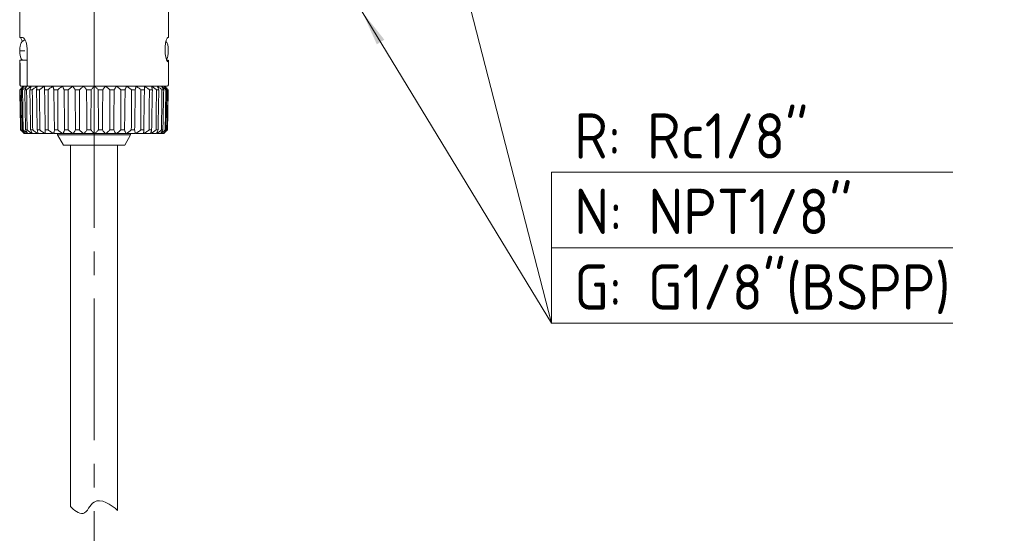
# Model space of a CAD drawing. Header units: millimetres. Extents: x 0 to 320, y 0 to 460.
# Tile 7 of 14: x 136 to 219, y 221 to 264. Entities that reach past the tile are written whole.
import ezdxf

# ---------------------------------------------------------------- set-up
doc = ezdxf.new("R2010")
doc.units = ezdxf.units.MM
doc.linetypes.add('대시 도트', pattern=[18, 12, -2, 2, -2])
doc.layers.get('0').update_dxf_attribs({"lineweight": 18})
for name, color, linetype, lineweight in [('실선 레이어', 7, 'Continuous', 18), ('중심선 레이어', 1, '대시 도트', 18), ('치수 레이어', 3, 'Continuous', 18)]:
    doc.layers.add(name, color=color, linetype=linetype, lineweight=lineweight)
doc.styles.add('MX_NOTE_STANDARD', font='isocp.shx', dxfattribs={"bigfont": 'extfont.shx'})

# ---------------------------------------------------------------- blocks, each defined once
blk = doc.blocks.new('*X8')
at = {"layer": '치수 레이어', "linetype": 'Continuous', "lineweight": 0}
blk.add_hatch(color=1, dxfattribs=at).paths.add_polyline_path([(-10.232, 39.8), (-9.122, 36.988), (-9.848, 36.801)], flags=0)
at = {"layer": '치수 레이어', "color": 1, "linetype": 'Continuous', "lineweight": 0}
blk.add_line((-10.232, 39.8), (0, 0), dxfattribs=at)
at = {"layer": '치수 레이어', "color": 1, "lineweight": 0}
for p, q in [((0, 12.803), (34.011, 12.803)), ((0, 0), (0, 12.803)), ((0, 6.401), (34.011, 6.401)), ((0, 0), (0, 0)), ((0, 0), (34.011, 0))]:
    blk.add_line(p, q, dxfattribs=at)
at = {"layer": '치수 레이어', "color": 2, "lineweight": 0, "insert": (1.92, 0.768), "char_height": 3.84, "width": 64.18286, "attachment_point": 7, "style": 'MX_NOTE_STANDARD'}
blk.add_mtext('R: Rc1/8"\\PN: NPT1/8"\\PG: G1/8"(BSPP)', dxfattribs=at)
blk = doc.blocks.new('*X9')
at = {"layer": '치수 레이어', "linetype": 'Continuous', "lineweight": 0}
blk.add_hatch(color=1, dxfattribs=at).paths.add_polyline_path([(-16.051, 26.386), (-14.172, 24.018), (-14.813, 23.628)], flags=0)
at = {"layer": '치수 레이어', "color": 1, "linetype": 'Continuous', "lineweight": 0}
blk.add_line((-16.051, 26.386), (0, 0), dxfattribs=at)
at = {"layer": '치수 레이어', "color": 2, "lineweight": 0}
blk.add_line((0, 0), (0, 0), dxfattribs=at)

msp = doc.modelspace()

# ---------------------------------------------------------------- linework, layer by layer
for p, q in [((135.834, 262.604), (135.834, 264.771)), ((142.134, 264.771), (142.134, 258.571)), ((148.434, 264.771), (148.434, 262.604)), ((135.834, 262.604), (136.077, 262.602)), ((148.379, 262.603), (148.434, 262.604)), ((135.838, 261.471), (136.261, 261.471)), ((136.456, 261.6), (136.456, 258.571)), ((148.162, 261.602), (148.162, 261.539)), ((135.834, 258.571), (135.834, 260.649)), ((135.835, 260.659), (136.456, 260.663)), ((148.293, 260.676), (148.433, 260.675)), ((148.434, 260.666), (148.434, 258.571)), ((135.87, 260.34), (135.87, 258.571)), ((135.883, 258.168), (135.849, 258.168)), ((135.934, 258.471), (135.97, 258.471)), ((135.97, 258.471), (136.174, 258.471)), ((136.076, 258.168), (135.982, 258.168)), ((136.084, 258.417), (136.137, 258.471)), ((136.551, 258.471), (136.174, 258.471)), ((136.418, 258.168), (136.267, 258.168)), ((136.567, 258.471), (136.551, 258.471)), ((136.567, 258.471), (139.406, 258.471)), ((136.901, 258.168), (136.696, 258.168)), ((137.513, 258.168), (137.259, 258.168)), ((138.238, 258.168), (137.941, 258.168)), ((139.06, 258.168), (138.727, 258.168)), ((139.406, 258.471), (139.786, 258.471)), ((139.957, 258.168), (139.597, 258.168)), ((139.786, 258.471), (140.167, 258.471)), ((144.101, 258.471), (140.167, 258.471)), ((140.908, 258.168), (140.53, 258.168)), ((141.502, 258.168), (141.889, 258.168)), ((142.134, 258.571), (142.134, 258.471)), ((142.489, 258.168), (142.876, 258.168)), ((143.468, 258.168), (143.844, 258.168)), ((144.101, 258.471), (144.482, 258.471)), ((144.414, 258.168), (144.771, 258.168)), ((144.482, 258.471), (144.863, 258.471)), ((144.863, 258.471), (148.334, 258.471)), ((145.304, 258.168), (145.633, 258.168)), ((146.116, 258.168), (146.408, 258.168)), ((146.829, 258.168), (147.079, 258.168)), ((147.427, 258.168), (147.627, 258.168)), ((147.895, 258.168), (148.04, 258.168)), ((148.132, 258.471), (148.184, 258.417)), ((148.221, 258.168), (148.308, 258.168)), ((148.397, 258.168), (148.424, 258.168)), ((135.939, 254.763), (135.91, 254.763)), ((136.126, 254.763), (136.046, 254.763)), ((136.461, 254.763), (136.332, 254.763)), ((136.936, 254.763), (136.76, 254.763)), ((137.539, 254.763), (137.321, 254.763)), ((138.255, 254.763), (138.001, 254.763)), ((139.066, 254.763), (138.782, 254.763)), ((139.953, 254.763), (139.645, 254.763)), ((140.894, 254.763), (140.57, 254.763)), ((141.865, 254.763), (141.534, 254.763)), ((142.843, 254.763), (142.512, 254.763)), ((143.803, 254.763), (143.481, 254.763)), ((144.722, 254.763), (144.417, 254.763)), ((145.578, 254.763), (145.297, 254.763)), ((146.349, 254.763), (146.098, 254.763)), ((147.016, 254.763), (146.802, 254.763)), ((147.562, 254.763), (147.392, 254.763)), ((147.976, 254.763), (147.851, 254.763)), ((148.245, 254.763), (148.17, 254.763)), ((148.364, 254.763), (148.34, 254.763)), ((136.196, 254.471), (136.182, 254.485)), ((136.244, 254.471), (136.197, 254.471)), ((136.475, 254.471), (136.279, 254.471)), ((136.84, 254.471), (136.506, 254.471)), ((137.334, 254.471), (136.872, 254.471)), ((137.944, 254.471), (137.367, 254.471)), ((138.657, 254.471), (137.98, 254.471)), ((139.456, 254.471), (138.694, 254.471)), ((139.034, 254.337), (139.034, 254.471)), ((139.534, 253.471), (139.034, 254.337)), ((145.234, 254.337), (139.034, 254.337)), ((140.339, 254.471), (139.494, 254.471)), ((141.246, 254.471), (140.358, 254.471)), ((142.176, 254.471), (141.267, 254.471)), ((143.104, 254.471), (142.196, 254.471)), ((144.009, 254.471), (143.124, 254.471)), ((144.867, 254.471), (144.028, 254.471)), ((145.234, 254.337), (144.734, 253.471)), ((145.658, 254.471), (144.905, 254.471)), ((145.234, 254.471), (145.234, 254.337)), ((146.362, 254.471), (145.695, 254.471)), ((146.962, 254.471), (146.397, 254.471)), ((147.444, 254.471), (146.996, 254.471)), ((147.794, 254.471), (147.475, 254.471)), ((148.005, 254.471), (147.825, 254.471)), ((148.072, 254.471), (148.042, 254.471)), ((148.087, 254.485), (148.072, 254.471)), ((144.734, 253.471), (139.534, 253.471)), ((140.134, 222.856), (140.134, 253.471)), ((144.134, 253.471), (144.134, 222.522))]:
    msp.add_line(p, q)
for points in [[(135.838, 261.471), (135.846, 261.689), (135.866, 261.868), (135.922, 262.075), (135.958, 262.145), (136.037, 262.246), (136.185, 262.349), (136.286, 262.383), (136.287, 262.383)], [(135.889, 262.603), (135.943, 262.546), (136.006, 262.381), (136.038, 262.254)], [(136.456, 261.6), (136.433, 261.911), (136.37, 262.185), (136.276, 262.41), (136.165, 262.561), (136.077, 262.602)], [(148.379, 262.603), (148.325, 262.546), (148.263, 262.381), (148.205, 262.124), (148.168, 261.807), (148.162, 261.602)], [(148.244, 262.232), (148.293, 262.171), (148.35, 262.068), (148.379, 261.981), (148.415, 261.773), (148.425, 261.647), (148.429, 261.515), (148.423, 261.255), (148.388, 261.01), (148.352, 260.889), (148.274, 260.749), (148.271, 260.745)], [(136.079, 260.658), (136.037, 260.696), (135.958, 260.796), (135.922, 260.866), (135.866, 261.074), (135.846, 261.252), (135.838, 261.471)], [(148.162, 261.539), (148.178, 261.217), (148.221, 260.931), (148.28, 260.705), (148.342, 260.568), (148.379, 260.538)], [(135.834, 260.659), (135.837, 260.637), (135.847, 260.552)], [(135.999, 260.738), (135.988, 260.705), (135.967, 260.648)], [(148.426, 260.591), (148.331, 260.592)], [(148.41, 260.538), (148.422, 260.565), (148.426, 260.589)], [(148.426, 260.591), (148.434, 260.669)], [(148.434, 260.669), (148.434, 260.675)]]:
    msp.add_lwpolyline(points)
for centre, start, end in [((135.934, 258.571), 180, 270), ((148.334, 258.571), 270, 0)]:
    msp.add_arc(centre, 0.1, start, end)
for points in [[(135.847, 260.552), (135.851, 260.51), (135.857, 260.468), (135.864, 260.426)], [(135.864, 260.426), (135.865, 260.423), (135.866, 260.415), (135.868, 260.399), (135.869, 260.381), (135.869, 260.361), (135.87, 260.347), (135.87, 260.34)], [(148.379, 260.538), (148.383, 260.538), (148.391, 260.538), (148.401, 260.538), (148.407, 260.538), (148.41, 260.538)], [(135.844, 258.168), (135.87, 258.195), (135.921, 258.249), (135.997, 258.328), (136.046, 258.378), (136.07, 258.403)], [(135.905, 254.763), (135.898, 255.139), (135.885, 255.893), (135.864, 257.029), (135.851, 257.788), (135.844, 258.168)], [(136.071, 258.403), (136.047, 258.378), (135.999, 258.327), (135.925, 258.249), (135.875, 258.195), (135.849, 258.168)], [(135.849, 258.168), (135.856, 257.788), (135.87, 257.029), (135.89, 255.893), (135.904, 255.139), (135.91, 254.763)], [(135.87, 258.571), (135.87, 258.563), (135.871, 258.548), (135.879, 258.527), (135.891, 258.508), (135.907, 258.492), (135.926, 258.48), (135.948, 258.472), (135.963, 258.471), (135.97, 258.471)], [(135.883, 258.168), (135.913, 258.195), (135.972, 258.249), (136.058, 258.328), (136.114, 258.378), (136.142, 258.403)], [(135.939, 254.763), (135.933, 255.139), (135.921, 255.893), (135.902, 257.029), (135.89, 257.788), (135.883, 258.168)], [(136.165, 258.403), (136.146, 258.378), (136.106, 258.327), (136.045, 258.249), (136.003, 258.195), (135.982, 258.168)], [(135.982, 258.168), (135.99, 257.788), (136.004, 257.029), (136.025, 255.893), (136.039, 255.139), (136.046, 254.763)], [(136.071, 258.403), (136.075, 258.406), (136.081, 258.413), (136.088, 258.421), (136.094, 258.426), (136.097, 258.43), (136.099, 258.432), (136.099, 258.432), (136.099, 258.432)], [(136.076, 258.168), (136.109, 258.195), (136.174, 258.249), (136.269, 258.328), (136.331, 258.378), (136.361, 258.403)], [(136.126, 254.763), (136.121, 255.139), (136.11, 255.893), (136.093, 257.029), (136.082, 257.788), (136.076, 258.168)], [(136.406, 258.403), (136.391, 258.378), (136.361, 258.327), (136.314, 258.249), (136.283, 258.195), (136.267, 258.168)], [(136.267, 258.168), (136.274, 257.788), (136.289, 257.029), (136.31, 255.893), (136.325, 255.139), (136.332, 254.763)], [(136.418, 258.168), (136.453, 258.195), (136.523, 258.249), (136.624, 258.328), (136.69, 258.378), (136.723, 258.403)], [(136.461, 254.763), (136.457, 255.139), (136.447, 255.893), (136.433, 257.029), (136.423, 257.788), (136.418, 258.168)], [(136.567, 258.471), (136.558, 258.471), (136.541, 258.473), (136.516, 258.481), (136.495, 258.494), (136.478, 258.51), (136.465, 258.529), (136.458, 258.549), (136.456, 258.563), (136.456, 258.571)], [(136.788, 258.403), (136.778, 258.378), (136.758, 258.327), (136.727, 258.249), (136.706, 258.195), (136.696, 258.168)], [(136.696, 258.168), (136.703, 257.788), (136.717, 257.029), (136.739, 255.893), (136.753, 255.139), (136.76, 254.763)], [(136.901, 258.168), (136.938, 258.195), (137.01, 258.249), (137.115, 258.328), (137.184, 258.378), (137.218, 258.403)], [(136.936, 254.763), (136.932, 255.139), (136.925, 255.893), (136.913, 257.029), (136.905, 257.788), (136.901, 258.168)], [(137.218, 258.403), (137.223, 258.407), (137.233, 258.413), (137.247, 258.421), (137.259, 258.427), (137.27, 258.43), (137.279, 258.432), (137.287, 258.432), (137.293, 258.43), (137.298, 258.427), (137.302, 258.421), (137.303, 258.413), (137.303, 258.407), (137.302, 258.403)], [(137.302, 258.403), (137.297, 258.378), (137.288, 258.327), (137.273, 258.249), (137.263, 258.195), (137.259, 258.168)], [(137.259, 258.168), (137.266, 257.788), (137.279, 257.029), (137.3, 255.893), (137.314, 255.139), (137.321, 254.763)], [(137.513, 258.168), (137.55, 258.195), (137.623, 258.249), (137.729, 258.328), (137.799, 258.378), (137.834, 258.403)], [(137.539, 254.763), (137.536, 255.139), (137.53, 255.893), (137.522, 257.029), (137.516, 257.788), (137.513, 258.168)], [(137.834, 258.403), (137.839, 258.407), (137.849, 258.413), (137.864, 258.421), (137.877, 258.427), (137.889, 258.43), (137.899, 258.432), (137.909, 258.432), (137.917, 258.43), (137.924, 258.427), (137.929, 258.421), (137.933, 258.413), (137.934, 258.407), (137.934, 258.403)], [(137.934, 258.403), (137.935, 258.378), (137.937, 258.327), (137.939, 258.249), (137.941, 258.195), (137.941, 258.168)], [(137.941, 258.168), (137.948, 257.788), (137.961, 257.029), (137.981, 255.893), (137.994, 255.139), (138.001, 254.763)], [(138.238, 258.168), (138.275, 258.195), (138.347, 258.249), (138.452, 258.328), (138.521, 258.378), (138.555, 258.403)], [(138.255, 254.763), (138.253, 255.139), (138.249, 255.893), (138.244, 257.029), (138.24, 257.788), (138.238, 258.168)], [(138.555, 258.403), (138.561, 258.407), (138.571, 258.413), (138.586, 258.421), (138.6, 258.427), (138.613, 258.43), (138.624, 258.432), (138.635, 258.432), (138.645, 258.43), (138.653, 258.427), (138.661, 258.421), (138.667, 258.413), (138.67, 258.407), (138.671, 258.403)], [(138.671, 258.403), (138.677, 258.378), (138.689, 258.327), (138.708, 258.249), (138.721, 258.195), (138.727, 258.168)], [(138.727, 258.168), (138.734, 257.788), (138.746, 257.029), (138.764, 255.893), (138.776, 255.139), (138.782, 254.763)], [(139.06, 258.168), (139.095, 258.195), (139.164, 258.249), (139.266, 258.328), (139.332, 258.378), (139.365, 258.403)], [(139.066, 254.763), (139.065, 255.139), (139.064, 255.893), (139.062, 257.029), (139.061, 257.788), (139.06, 258.168)], [(139.365, 258.403), (139.37, 258.407), (139.381, 258.413), (139.395, 258.421), (139.409, 258.427), (139.423, 258.43), (139.435, 258.432), (139.447, 258.432), (139.458, 258.43), (139.469, 258.427), (139.478, 258.421), (139.486, 258.413), (139.49, 258.407), (139.492, 258.403)], [(139.492, 258.403), (139.503, 258.378), (139.526, 258.327), (139.561, 258.249), (139.585, 258.195), (139.597, 258.168)], [(139.597, 258.168), (139.603, 257.788), (139.614, 257.029), (139.63, 255.893), (139.64, 255.139), (139.645, 254.763)], [(139.953, 254.763), (139.953, 255.139), (139.954, 255.893), (139.956, 257.029), (139.957, 257.788), (139.957, 258.168)], [(139.957, 258.168), (139.99, 258.195), (140.055, 258.249), (140.15, 258.328), (140.213, 258.378), (140.243, 258.403)], [(140.243, 258.403), (140.248, 258.407), (140.258, 258.413), (140.272, 258.421), (140.286, 258.427), (140.3, 258.43), (140.313, 258.432), (140.326, 258.432), (140.338, 258.43), (140.349, 258.427), (140.36, 258.421), (140.37, 258.413), (140.376, 258.407), (140.378, 258.403)], [(140.378, 258.403), (140.395, 258.378), (140.427, 258.327), (140.478, 258.249), (140.512, 258.195), (140.53, 258.168)], [(140.53, 258.168), (140.534, 257.788), (140.543, 257.029), (140.557, 255.893), (140.566, 255.139), (140.57, 254.763)], [(140.894, 254.763), (140.895, 255.139), (140.898, 255.893), (140.903, 257.029), (140.906, 257.788), (140.908, 258.168)], [(140.908, 258.168), (140.938, 258.195), (140.997, 258.249), (141.083, 258.328), (141.14, 258.378), (141.168, 258.403)], [(141.168, 258.403), (141.172, 258.407), (141.181, 258.413), (141.195, 258.421), (141.209, 258.427), (141.222, 258.43), (141.236, 258.432), (141.249, 258.432), (141.261, 258.43), (141.274, 258.427), (141.286, 258.421), (141.298, 258.413), (141.305, 258.407), (141.308, 258.403)], [(141.308, 258.403), (141.329, 258.378), (141.371, 258.327), (141.435, 258.249), (141.48, 258.195), (141.502, 258.168)], [(141.502, 258.168), (141.505, 257.788), (141.513, 257.029), (141.523, 255.893), (141.53, 255.139), (141.534, 254.763)], [(141.865, 254.763), (141.867, 255.139), (141.873, 255.893), (141.881, 257.029), (141.886, 257.788), (141.889, 258.168)], [(141.889, 258.168), (141.915, 258.195), (141.967, 258.249), (142.042, 258.328), (142.092, 258.378), (142.116, 258.403)], [(142.184, 258.432), (142.18, 258.432), (142.173, 258.431), (142.161, 258.429), (142.149, 258.425), (142.138, 258.42), (142.127, 258.412), (142.12, 258.406), (142.116, 258.403)], [(142.258, 258.403), (142.254, 258.406), (142.246, 258.413), (142.234, 258.421), (142.222, 258.426), (142.209, 258.43), (142.197, 258.432), (142.188, 258.432), (142.184, 258.432)], [(142.258, 258.403), (142.283, 258.378), (142.333, 258.327), (142.41, 258.249), (142.463, 258.195), (142.489, 258.168)], [(142.489, 258.168), (142.492, 257.788), (142.497, 257.029), (142.505, 255.893), (142.51, 255.139), (142.512, 254.763)], [(142.843, 254.763), (142.846, 255.139), (142.854, 255.893), (142.865, 257.029), (142.872, 257.788), (142.876, 258.168)], [(142.876, 258.168), (142.898, 258.195), (142.941, 258.249), (143.004, 258.328), (143.045, 258.378), (143.065, 258.403)], [(143.065, 258.403), (143.068, 258.407), (143.075, 258.413), (143.087, 258.421), (143.099, 258.427), (143.111, 258.43), (143.124, 258.432), (143.137, 258.432), (143.15, 258.43), (143.164, 258.427), (143.177, 258.421), (143.191, 258.413), (143.2, 258.407), (143.205, 258.403)], [(143.205, 258.403), (143.233, 258.378), (143.29, 258.327), (143.378, 258.249), (143.438, 258.195), (143.468, 258.168)], [(143.468, 258.168), (143.47, 257.788), (143.472, 257.029), (143.477, 255.893), (143.48, 255.139), (143.481, 254.763)], [(143.803, 254.763), (143.808, 255.139), (143.817, 255.893), (143.831, 257.029), (143.84, 257.788), (143.844, 258.168)], [(143.844, 258.168), (143.861, 258.195), (143.895, 258.249), (143.944, 258.328), (143.975, 258.378), (143.991, 258.403)], [(143.991, 258.403), (143.994, 258.407), (143.999, 258.413), (144.009, 258.421), (144.02, 258.427), (144.031, 258.43), (144.043, 258.432), (144.055, 258.432), (144.068, 258.43), (144.082, 258.427), (144.096, 258.421), (144.111, 258.413), (144.12, 258.407), (144.125, 258.403)], [(144.125, 258.403), (144.156, 258.378), (144.219, 258.327), (144.315, 258.249), (144.381, 258.195), (144.414, 258.168)], [(144.414, 258.168), (144.414, 257.788), (144.415, 257.029), (144.416, 255.893), (144.417, 255.139), (144.417, 254.763)], [(144.722, 254.763), (144.728, 255.139), (144.739, 255.893), (144.755, 257.029), (144.766, 257.788), (144.771, 258.168)], [(144.771, 258.168), (144.783, 258.195), (144.805, 258.249), (144.839, 258.328), (144.861, 258.378), (144.871, 258.403)], [(144.871, 258.403), (144.873, 258.407), (144.877, 258.413), (144.885, 258.421), (144.894, 258.427), (144.904, 258.43), (144.915, 258.432), (144.927, 258.432), (144.939, 258.43), (144.953, 258.427), (144.967, 258.421), (144.981, 258.413), (144.992, 258.407), (144.997, 258.403)], [(144.997, 258.403), (145.03, 258.378), (145.097, 258.327), (145.199, 258.249), (145.269, 258.195), (145.304, 258.168)], [(145.304, 258.168), (145.303, 257.788), (145.301, 257.029), (145.299, 255.893), (145.297, 255.139), (145.297, 254.763)], [(145.578, 254.763), (145.584, 255.139), (145.596, 255.893), (145.614, 257.029), (145.627, 257.788), (145.633, 258.168)], [(145.633, 258.168), (145.639, 258.195), (145.65, 258.249), (145.668, 258.328), (145.679, 258.378), (145.684, 258.403)], [(145.684, 258.403), (145.685, 258.407), (145.688, 258.413), (145.693, 258.421), (145.701, 258.427), (145.709, 258.43), (145.719, 258.432), (145.729, 258.432), (145.741, 258.43), (145.754, 258.427), (145.767, 258.421), (145.782, 258.413), (145.793, 258.407), (145.798, 258.403)], [(145.798, 258.403), (145.832, 258.378), (145.901, 258.327), (146.007, 258.249), (146.079, 258.195), (146.116, 258.168)], [(146.116, 258.168), (146.114, 257.788), (146.11, 257.029), (146.104, 255.893), (146.1, 255.139), (146.098, 254.763)], [(146.349, 254.763), (146.355, 255.139), (146.368, 255.893), (146.388, 257.029), (146.402, 257.788), (146.408, 258.168)], [(146.408, 258.168), (146.408, 258.195), (146.409, 258.249), (146.409, 258.328), (146.409, 258.378), (146.41, 258.403)], [(146.41, 258.403), (146.41, 258.407), (146.411, 258.413), (146.414, 258.421), (146.419, 258.427), (146.426, 258.43), (146.434, 258.432), (146.443, 258.432), (146.454, 258.43), (146.466, 258.427), (146.479, 258.421), (146.493, 258.413), (146.503, 258.407), (146.509, 258.403)], [(146.509, 258.403), (146.543, 258.378), (146.613, 258.327), (146.72, 258.249), (146.792, 258.195), (146.829, 258.168)], [(146.829, 258.168), (146.826, 257.788), (146.82, 257.029), (146.811, 255.893), (146.805, 255.139), (146.802, 254.763)], [(147.016, 254.763), (147.023, 255.139), (147.037, 255.893), (147.058, 257.029), (147.072, 257.788), (147.079, 258.168)], [(147.079, 258.168), (147.073, 258.195), (147.062, 258.249), (147.046, 258.328), (147.035, 258.378), (147.03, 258.403)], [(147.112, 258.403), (147.146, 258.378), (147.214, 258.327), (147.319, 258.249), (147.391, 258.195), (147.427, 258.168)], [(147.427, 258.168), (147.423, 257.788), (147.415, 257.029), (147.403, 255.893), (147.396, 255.139), (147.392, 254.763)], [(147.627, 258.168), (147.616, 258.195), (147.594, 258.249), (147.561, 258.328), (147.54, 258.378), (147.529, 258.403)], [(147.562, 254.763), (147.57, 255.139), (147.584, 255.893), (147.605, 257.029), (147.62, 257.788), (147.627, 258.168)], [(147.592, 258.403), (147.625, 258.378), (147.691, 258.327), (147.792, 258.249), (147.86, 258.195), (147.895, 258.168)], [(147.895, 258.168), (147.89, 257.788), (147.88, 257.029), (147.866, 255.893), (147.856, 255.139), (147.851, 254.763)], [(148.04, 258.168), (148.024, 258.195), (147.991, 258.249), (147.943, 258.328), (147.912, 258.378), (147.896, 258.403)], [(147.939, 258.403), (147.969, 258.378), (148.03, 258.327), (148.124, 258.249), (148.189, 258.195), (148.221, 258.168)], [(147.976, 254.763), (147.983, 255.139), (147.997, 255.893), (148.019, 257.029), (148.033, 257.788), (148.04, 258.168)], [(148.308, 258.168), (148.287, 258.195), (148.244, 258.249), (148.182, 258.328), (148.141, 258.378), (148.121, 258.403)], [(148.142, 258.403), (148.169, 258.378), (148.225, 258.327), (148.31, 258.249), (148.368, 258.195), (148.397, 258.168)], [(148.221, 258.168), (148.215, 257.788), (148.204, 257.029), (148.187, 255.893), (148.176, 255.139), (148.17, 254.763)], [(148.424, 258.168), (148.398, 258.195), (148.347, 258.249), (148.272, 258.328), (148.223, 258.378), (148.198, 258.403)], [(148.245, 254.763), (148.252, 255.139), (148.266, 255.893), (148.287, 257.029), (148.301, 257.788), (148.308, 258.168)], [(148.397, 258.168), (148.391, 257.788), (148.378, 257.029), (148.359, 255.893), (148.347, 255.139), (148.34, 254.763)], [(148.364, 254.763), (148.37, 255.139), (148.384, 255.893), (148.404, 257.029), (148.417, 257.788), (148.424, 258.168)], [(136.166, 254.5), (136.138, 254.528), (136.082, 254.584), (135.995, 254.671), (135.935, 254.732), (135.905, 254.763)], [(135.91, 254.763), (135.94, 254.732), (135.999, 254.671), (136.084, 254.584), (136.14, 254.528), (136.168, 254.5)], [(136.237, 254.5), (136.205, 254.528), (136.141, 254.584), (136.042, 254.671), (135.974, 254.732), (135.939, 254.763)], [(136.046, 254.763), (136.071, 254.732), (136.12, 254.671), (136.191, 254.584), (136.237, 254.528), (136.26, 254.5)], [(136.453, 254.5), (136.418, 254.528), (136.347, 254.584), (136.239, 254.671), (136.164, 254.732), (136.126, 254.763)], [(136.332, 254.763), (136.351, 254.732), (136.389, 254.671), (136.444, 254.584), (136.48, 254.528), (136.498, 254.5)], [(136.808, 254.5), (136.771, 254.528), (136.696, 254.584), (136.581, 254.671), (136.502, 254.732), (136.461, 254.763)], [(136.76, 254.763), (136.773, 254.732), (136.799, 254.671), (136.837, 254.584), (136.862, 254.528), (136.874, 254.5)], [(137.295, 254.5), (137.257, 254.528), (137.179, 254.584), (137.06, 254.671), (136.978, 254.732), (136.936, 254.763)], [(137.321, 254.763), (137.328, 254.732), (137.341, 254.671), (137.361, 254.584), (137.373, 254.528), (137.379, 254.5)], [(137.901, 254.5), (137.862, 254.528), (137.784, 254.584), (137.663, 254.671), (137.581, 254.732), (137.539, 254.763)], [(138.001, 254.763), (138.001, 254.732), (138.001, 254.671), (138.002, 254.584), (138.002, 254.528), (138.002, 254.5)], [(138.611, 254.5), (138.573, 254.528), (138.496, 254.584), (138.377, 254.671), (138.296, 254.732), (138.255, 254.763)], [(138.782, 254.763), (138.775, 254.732), (138.763, 254.671), (138.744, 254.584), (138.732, 254.528), (138.726, 254.5)], [(139.408, 254.5), (139.372, 254.528), (139.298, 254.584), (139.184, 254.671), (139.106, 254.732), (139.066, 254.763)], [(139.645, 254.763), (139.633, 254.732), (139.607, 254.671), (139.571, 254.584), (139.547, 254.528), (139.535, 254.5)], [(140.272, 254.5), (140.238, 254.528), (140.169, 254.584), (140.063, 254.671), (139.99, 254.732), (139.953, 254.763)], [(140.57, 254.763), (140.552, 254.732), (140.514, 254.671), (140.46, 254.584), (140.425, 254.528), (140.407, 254.5)], [(141.182, 254.5), (141.151, 254.528), (141.089, 254.584), (140.993, 254.671), (140.927, 254.732), (140.894, 254.763)], [(141.534, 254.763), (141.509, 254.732), (141.461, 254.671), (141.391, 254.584), (141.345, 254.528), (141.322, 254.5)], [(142.116, 254.5), (142.089, 254.528), (142.034, 254.584), (141.951, 254.671), (141.894, 254.732), (141.865, 254.763)], [(142.512, 254.763), (142.483, 254.732), (142.424, 254.671), (142.339, 254.584), (142.284, 254.528), (142.257, 254.5)], [(143.049, 254.5), (143.027, 254.528), (142.983, 254.584), (142.914, 254.671), (142.867, 254.732), (142.843, 254.763)], [(143.481, 254.763), (143.447, 254.732), (143.381, 254.671), (143.283, 254.584), (143.22, 254.528), (143.189, 254.5)], [(143.961, 254.5), (143.944, 254.528), (143.91, 254.584), (143.857, 254.671), (143.821, 254.732), (143.803, 254.763)], [(144.417, 254.763), (144.38, 254.732), (144.306, 254.671), (144.199, 254.584), (144.129, 254.528), (144.095, 254.5)], [(144.827, 254.5), (144.816, 254.528), (144.793, 254.584), (144.758, 254.671), (144.734, 254.732), (144.722, 254.763)], [(145.297, 254.763), (145.257, 254.732), (145.178, 254.671), (145.064, 254.584), (144.989, 254.528), (144.952, 254.5)], [(145.627, 254.5), (145.622, 254.528), (145.611, 254.584), (145.595, 254.671), (145.584, 254.732), (145.578, 254.763)], [(146.098, 254.763), (146.057, 254.732), (145.975, 254.671), (145.856, 254.584), (145.779, 254.528), (145.741, 254.5)], [(146.341, 254.5), (146.342, 254.528), (146.343, 254.584), (146.346, 254.671), (146.348, 254.732), (146.349, 254.763)], [(146.802, 254.763), (146.76, 254.732), (146.678, 254.671), (146.557, 254.584), (146.479, 254.528), (146.44, 254.5)], [(146.951, 254.5), (146.958, 254.528), (146.972, 254.584), (146.993, 254.671), (147.008, 254.732), (147.016, 254.763)], [(147.392, 254.763), (147.35, 254.732), (147.268, 254.671), (147.149, 254.584), (147.072, 254.528), (147.033, 254.5)], [(147.443, 254.5), (147.456, 254.528), (147.482, 254.584), (147.521, 254.671), (147.549, 254.732), (147.562, 254.763)], [(147.851, 254.763), (147.811, 254.732), (147.733, 254.671), (147.618, 254.584), (147.543, 254.528), (147.506, 254.5)], [(147.804, 254.5), (147.822, 254.528), (147.86, 254.584), (147.917, 254.671), (147.956, 254.732), (147.976, 254.763)], [(148.17, 254.763), (148.133, 254.732), (148.059, 254.671), (147.951, 254.584), (147.881, 254.528), (147.847, 254.5)], [(148.026, 254.5), (148.049, 254.528), (148.096, 254.584), (148.169, 254.671), (148.219, 254.732), (148.245, 254.763)], [(148.34, 254.763), (148.306, 254.732), (148.239, 254.671), (148.141, 254.584), (148.078, 254.528), (148.046, 254.5)], [(148.102, 254.5), (148.13, 254.528), (148.187, 254.584), (148.274, 254.671), (148.333, 254.732), (148.364, 254.763)], [(136.197, 254.471), (136.196, 254.471), (136.195, 254.472), (136.191, 254.476), (136.186, 254.482), (136.178, 254.489), (136.171, 254.496), (136.168, 254.5)], [(136.237, 254.5), (136.241, 254.496), (136.249, 254.489), (136.259, 254.482), (136.266, 254.476), (136.272, 254.472), (136.275, 254.471), (136.276, 254.471)], [(136.279, 254.471), (136.28, 254.471), (136.28, 254.472), (136.278, 254.476), (136.274, 254.482), (136.269, 254.489), (136.263, 254.496), (136.26, 254.5)], [(136.453, 254.5), (136.457, 254.496), (136.466, 254.489), (136.478, 254.482), (136.487, 254.476), (136.494, 254.472), (136.498, 254.471), (136.5, 254.471)], [(136.808, 254.5), (136.813, 254.496), (136.823, 254.489), (136.835, 254.482), (136.846, 254.476), (136.855, 254.472), (136.86, 254.471), (136.862, 254.471)], [(137.295, 254.5), (137.3, 254.496), (137.311, 254.489), (137.324, 254.482), (137.336, 254.476), (137.346, 254.472), (137.352, 254.471), (137.355, 254.471)], [(137.381, 254.49), (137.381, 254.493), (137.38, 254.496), (137.379, 254.5)], [(137.901, 254.5), (137.906, 254.496), (137.917, 254.489), (137.931, 254.482), (137.943, 254.476), (137.955, 254.472), (137.962, 254.471), (137.965, 254.471)], [(137.98, 254.471), (137.982, 254.471), (137.987, 254.472), (137.993, 254.476), (137.998, 254.482), (138.001, 254.489), (138.002, 254.496), (138.002, 254.5)], [(138.611, 254.5), (138.617, 254.496), (138.627, 254.489), (138.641, 254.482), (138.654, 254.476), (138.667, 254.472), (138.674, 254.471), (138.678, 254.471)], [(138.694, 254.471), (138.697, 254.471), (138.703, 254.472), (138.711, 254.476), (138.718, 254.482), (138.723, 254.489), (138.726, 254.496), (138.726, 254.5)], [(139.408, 254.5), (139.413, 254.496), (139.423, 254.489), (139.437, 254.482), (139.451, 254.476), (139.464, 254.472), (139.472, 254.471), (139.475, 254.471)], [(139.494, 254.471), (139.497, 254.471), (139.504, 254.472), (139.513, 254.476), (139.522, 254.482), (139.529, 254.489), (139.533, 254.496), (139.535, 254.5)], [(140.272, 254.5), (140.277, 254.496), (140.286, 254.489), (140.3, 254.482), (140.314, 254.476), (140.327, 254.472), (140.335, 254.471), (140.339, 254.471)], [(140.339, 254.471), (140.346, 254.471), (140.352, 254.471), (140.358, 254.471)], [(140.358, 254.471), (140.362, 254.471), (140.37, 254.472), (140.38, 254.476), (140.39, 254.482), (140.399, 254.489), (140.405, 254.496), (140.407, 254.5)], [(141.182, 254.5), (141.186, 254.496), (141.195, 254.489), (141.208, 254.482), (141.221, 254.476), (141.234, 254.472), (141.242, 254.471), (141.246, 254.471)], [(141.246, 254.471), (141.253, 254.471), (141.26, 254.471), (141.267, 254.471)], [(141.267, 254.471), (141.271, 254.471), (141.279, 254.472), (141.29, 254.476), (141.301, 254.482), (141.312, 254.489), (141.319, 254.496), (141.322, 254.5)], [(142.116, 254.5), (142.119, 254.496), (142.127, 254.489), (142.139, 254.482), (142.151, 254.476), (142.163, 254.472), (142.172, 254.471), (142.176, 254.471)], [(142.176, 254.471), (142.183, 254.471), (142.189, 254.471), (142.196, 254.471)], [(142.196, 254.471), (142.2, 254.471), (142.209, 254.472), (142.221, 254.476), (142.233, 254.482), (142.245, 254.489), (142.253, 254.496), (142.257, 254.5)], [(143.049, 254.5), (143.052, 254.496), (143.059, 254.489), (143.07, 254.482), (143.081, 254.476), (143.092, 254.472), (143.1, 254.471), (143.104, 254.471)], [(143.104, 254.471), (143.111, 254.471), (143.117, 254.471), (143.124, 254.471)], [(143.124, 254.471), (143.128, 254.471), (143.137, 254.472), (143.15, 254.476), (143.163, 254.482), (143.176, 254.489), (143.185, 254.496), (143.189, 254.5)], [(143.961, 254.5), (143.963, 254.496), (143.968, 254.489), (143.977, 254.482), (143.987, 254.476), (143.997, 254.472), (144.005, 254.471), (144.009, 254.471)], [(144.009, 254.471), (144.015, 254.471), (144.021, 254.471), (144.028, 254.471)], [(144.028, 254.471), (144.032, 254.471), (144.04, 254.472), (144.053, 254.476), (144.067, 254.482), (144.08, 254.489), (144.09, 254.496), (144.095, 254.5)], [(144.827, 254.5), (144.828, 254.496), (144.832, 254.489), (144.839, 254.482), (144.848, 254.476), (144.857, 254.472), (144.863, 254.471), (144.867, 254.471)], [(144.885, 254.471), (144.889, 254.471), (144.897, 254.472), (144.909, 254.476), (144.923, 254.482), (144.937, 254.489), (144.947, 254.496), (144.952, 254.5)], [(145.627, 254.5), (145.628, 254.496), (145.63, 254.489), (145.635, 254.482), (145.641, 254.476), (145.649, 254.472), (145.655, 254.471), (145.658, 254.471)], [(145.674, 254.471), (145.678, 254.471), (145.685, 254.472), (145.698, 254.476), (145.711, 254.482), (145.725, 254.489), (145.735, 254.496), (145.741, 254.5)], [(146.341, 254.5), (146.341, 254.496), (146.341, 254.489), (146.344, 254.482), (146.349, 254.476), (146.355, 254.472), (146.36, 254.471), (146.362, 254.471)], [(146.377, 254.471), (146.38, 254.471), (146.387, 254.472), (146.398, 254.476), (146.41, 254.482), (146.424, 254.489), (146.435, 254.496), (146.44, 254.5)], [(146.974, 254.471), (146.977, 254.471), (146.983, 254.472), (146.993, 254.476), (147.005, 254.482), (147.018, 254.489), (147.028, 254.496), (147.033, 254.5)], [(147.453, 254.471), (147.455, 254.471), (147.46, 254.472), (147.469, 254.476), (147.479, 254.482), (147.492, 254.489), (147.501, 254.496), (147.506, 254.5)], [(147.8, 254.471), (147.802, 254.471), (147.806, 254.472), (147.813, 254.476), (147.822, 254.482), (147.833, 254.489), (147.842, 254.496), (147.847, 254.5)], [(148.026, 254.5), (148.022, 254.496), (148.017, 254.489), (148.011, 254.482), (148.007, 254.476), (148.005, 254.472), (148.005, 254.471), (148.005, 254.471)], [(148.008, 254.471), (148.009, 254.471), (148.012, 254.472), (148.018, 254.476), (148.025, 254.482), (148.034, 254.489), (148.042, 254.496), (148.046, 254.5)]]:
    msp.add_open_spline(points, degree=3)
for points, knots in [([(136.084, 258.417), (136.083, 258.415), (136.078, 258.411), (136.073, 258.406), (136.07, 258.403)], [0, 0, 0, 0, 0.00790633, 0.02001279, 0.02001279, 0.02001279, 0.02001279]), ([(136.099, 258.432), (136.099, 258.432), (136.098, 258.431), (136.096, 258.429), (136.092, 258.425), (136.088, 258.421), (136.085, 258.418), (136.084, 258.417)], [0, 0, 0, 0, 0.00492307, 0.00984615, 0.01476922, 0.0196923, 0.02140027, 0.02140027, 0.02140027, 0.02140027]), ([(136.142, 258.403), (136.146, 258.407), (136.154, 258.413), (136.164, 258.421), (136.171, 258.427), (136.177, 258.43), (136.181, 258.432), (136.183, 258.432), (136.183, 258.431), (136.183, 258.431)], [0, 0, 0, 0, 0.00771842, 0.01543683, 0.02315525, 0.03087367, 0.03859209, 0.0463105, 0.05210344, 0.05210344, 0.05210344, 0.05210344]), ([(136.183, 258.431), (136.183, 258.431), (136.183, 258.43), (136.182, 258.427), (136.179, 258.421), (136.174, 258.413), (136.168, 258.407), (136.165, 258.403)], [0, 0, 0, 0, 0.00197058, 0.00986977, 0.01776897, 0.02566816, 0.03356735, 0.03356735, 0.03356735, 0.03356735]), ([(136.361, 258.403), (136.366, 258.407), (136.375, 258.413), (136.386, 258.421), (136.396, 258.427), (136.403, 258.43), (136.409, 258.432), (136.412, 258.432), (136.413, 258.432), (136.413, 258.432)], [0, 0, 0, 0, 0.00985265, 0.0197053, 0.02955796, 0.03941061, 0.04926326, 0.05911591, 0.06069234, 0.06069234, 0.06069234, 0.06069234]), ([(136.416, 258.427), (136.416, 258.427), (136.416, 258.425), (136.415, 258.421), (136.412, 258.413), (136.409, 258.407), (136.406, 258.403)], [0, 0, 0, 0, 0.00079797, 0.00935782, 0.01791766, 0.02647751, 0.02647751, 0.02647751, 0.02647751]), ([(136.413, 258.432), (136.414, 258.431), (136.416, 258.43), (136.416, 258.428), (136.416, 258.427)], [0, 0, 0, 0, 0.00287662, 0.005981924, 0.005981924, 0.005981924, 0.005981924]), ([(136.723, 258.403), (136.728, 258.407), (136.738, 258.413), (136.75, 258.421), (136.761, 258.427), (136.77, 258.43), (136.778, 258.432), (136.782, 258.432), (136.784, 258.432), (136.785, 258.432)], [0, 0, 0, 0, 0.011295, 0.02258999, 0.03388499, 0.04517999, 0.05647498, 0.06776998, 0.06957718, 0.06957718, 0.06957718, 0.06957718]), ([(136.785, 258.432), (136.786, 258.431), (136.789, 258.43), (136.792, 258.427), (136.792, 258.423), (136.792, 258.421), (136.792, 258.421)], [0, 0, 0, 0, 0.00432518, 0.00947419, 0.01462321, 0.01470731, 0.01470731, 0.01470731, 0.01470731]), ([(136.792, 258.421), (136.793, 258.419), (136.792, 258.413), (136.79, 258.407), (136.788, 258.403)], [0, 0, 0, 0, 0.0092685, 0.0186909, 0.0186909, 0.0186909, 0.0186909]), ([(147.029, 258.413), (147.029, 258.416), (147.029, 258.421), (147.033, 258.427), (147.037, 258.43), (147.044, 258.432), (147.049, 258.432), (147.052, 258.432), (147.053, 258.432)], [0, 0, 0, 0, 0.00665126, 0.01362376, 0.02059626, 0.02756876, 0.03454126, 0.03565686, 0.03565686, 0.03565686, 0.03565686]), ([(147.03, 258.403), (147.029, 258.407), (147.029, 258.41), (147.029, 258.413), (147.029, 258.413)], [0, 0, 0, 0, 0.01035903, 0.01083629, 0.01083629, 0.01083629, 0.01083629]), ([(147.053, 258.432), (147.055, 258.431), (147.061, 258.43), (147.071, 258.427), (147.083, 258.421), (147.096, 258.413), (147.107, 258.407), (147.112, 258.403)], [0, 0, 0, 0, 0.01150528, 0.02520204, 0.0388988, 0.05259556, 0.06629233, 0.06629233, 0.06629233, 0.06629233]), ([(147.525, 258.422), (147.525, 258.424), (147.525, 258.427), (147.528, 258.43), (147.532, 258.432), (147.537, 258.432), (147.539, 258.432), (147.539, 258.432)], [0, 0, 0, 0, 0.00472464, 0.0099997, 0.01527477, 0.02054984, 0.02139385, 0.02139385, 0.02139385, 0.02139385]), ([(147.529, 258.403), (147.528, 258.407), (147.525, 258.413), (147.525, 258.419), (147.525, 258.421), (147.525, 258.422)], [0, 0, 0, 0, 0.00931647, 0.01863294, 0.01960507, 0.01960507, 0.01960507, 0.01960507]), ([(147.539, 258.432), (147.541, 258.431), (147.546, 258.43), (147.555, 258.427), (147.565, 258.421), (147.578, 258.413), (147.587, 258.407), (147.592, 258.403)], [0, 0, 0, 0, 0.0105526, 0.02311521, 0.03567783, 0.04824045, 0.06080306, 0.06080306, 0.06080306, 0.06080306]), ([(147.885, 258.428), (147.885, 258.429), (147.886, 258.431), (147.888, 258.432), (147.891, 258.432), (147.893, 258.432), (147.893, 258.432)], [0, 0, 0, 0, 0.00280359, 0.00639535, 0.00998712, 0.01056181, 0.01056181, 0.01056181, 0.01056181]), ([(147.896, 258.403), (147.894, 258.407), (147.89, 258.413), (147.886, 258.421), (147.885, 258.425), (147.885, 258.427), (147.885, 258.428)], [0, 0, 0, 0, 0.00847697, 0.01695394, 0.02543091, 0.0272911, 0.0272911, 0.0272911, 0.0272911]), ([(147.893, 258.432), (147.894, 258.431), (147.898, 258.43), (147.905, 258.427), (147.914, 258.421), (147.925, 258.413), (147.934, 258.407), (147.939, 258.403)], [0, 0, 0, 0, 0.0094286, 0.02065313, 0.03187765, 0.04310218, 0.05432671, 0.05432671, 0.05432671, 0.05432671]), ([(148.102, 258.431), (148.102, 258.431), (148.102, 258.432), (148.103, 258.432), (148.105, 258.432), (148.105, 258.432)], [0, 0, 0, 0, 0.001212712, 0.003170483, 0.003483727, 0.003483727, 0.003483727, 0.003483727]), ([(148.121, 258.403), (148.118, 258.407), (148.112, 258.413), (148.107, 258.421), (148.103, 258.427), (148.102, 258.43), (148.102, 258.431), (148.102, 258.431)], [0, 0, 0, 0, 0.00783839, 0.01567678, 0.02351517, 0.03135357, 0.03433658, 0.03433658, 0.03433658, 0.03433658]), ([(148.105, 258.432), (148.106, 258.431), (148.108, 258.43), (148.113, 258.427), (148.12, 258.421), (148.13, 258.413), (148.137, 258.407), (148.142, 258.403)], [0, 0, 0, 0, 0.00819602, 0.01795318, 0.02771034, 0.0374675, 0.04722466, 0.04722466, 0.04722466, 0.04722466]), ([(148.198, 258.403), (148.195, 258.407), (148.19, 258.412), (148.185, 258.416), (148.184, 258.417)], [0, 0, 0, 0, 0.01366577, 0.02001255, 0.02001255, 0.02001255, 0.02001255]), ([(136.166, 254.5), (136.17, 254.496), (136.176, 254.491), (136.18, 254.486), (136.182, 254.485)], [0, 0, 0, 0, 0.01338388, 0.02142788, 0.02142788, 0.02142788, 0.02142788]), ([(136.182, 254.485), (136.183, 254.484), (136.186, 254.481), (136.191, 254.476), (136.194, 254.472), (136.196, 254.471), (136.196, 254.471)], [0, 0, 0, 0, 0.00241352, 0.00846276, 0.01451199, 0.02056123, 0.02056123, 0.02056123, 0.02056123]), ([(136.509, 254.475), (136.509, 254.476), (136.509, 254.478), (136.507, 254.482), (136.504, 254.489), (136.5, 254.496), (136.498, 254.5)], [0, 0, 0, 0, 0.00213871, 0.01050865, 0.01887859, 0.02724853, 0.02724853, 0.02724853, 0.02724853]), ([(136.506, 254.471), (136.507, 254.471), (136.508, 254.472), (136.509, 254.474), (136.509, 254.475)], [0, 0, 0, 0, 0.003191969, 0.005568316, 0.005568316, 0.005568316, 0.005568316]), ([(136.872, 254.471), (136.873, 254.471), (136.876, 254.472), (136.878, 254.476), (136.879, 254.48), (136.879, 254.482)], [0, 0, 0, 0, 0.004803, 0.00960601, 0.01403349, 0.01403349, 0.01403349, 0.01403349]), ([(136.879, 254.482), (136.879, 254.482), (136.879, 254.484), (136.878, 254.489), (136.875, 254.496), (136.874, 254.5)], [0, 0, 0, 0, 0.00072018, 0.00993148, 0.01914278, 0.01914278, 0.01914278, 0.01914278]), ([(137.367, 254.471), (137.369, 254.471), (137.373, 254.472), (137.377, 254.476), (137.38, 254.482), (137.381, 254.487), (137.381, 254.49), (137.381, 254.49)], [0, 0, 0, 0, 0.00647864, 0.01295728, 0.01943592, 0.02591456, 0.02608982, 0.02608982, 0.02608982, 0.02608982]), ([(146.951, 254.5), (146.95, 254.496), (146.95, 254.493), (146.95, 254.489), (146.95, 254.489)], [0, 0, 0, 0, 0.01012575, 0.01104889, 0.01104889, 0.01104889, 0.01104889]), ([(146.95, 254.489), (146.95, 254.486), (146.95, 254.482), (146.953, 254.476), (146.957, 254.472), (146.96, 254.471), (146.962, 254.471)], [0, 0, 0, 0, 0.00571566, 0.01200468, 0.0182937, 0.02458271, 0.02458271, 0.02458271, 0.02458271]), ([(147.443, 254.5), (147.441, 254.496), (147.439, 254.489), (147.438, 254.484), (147.437, 254.481), (147.437, 254.481)], [0, 0, 0, 0, 0.00911278, 0.01822556, 0.02009006, 0.02009006, 0.02009006, 0.02009006]), ([(147.437, 254.481), (147.437, 254.479), (147.438, 254.476), (147.44, 254.472), (147.442, 254.471), (147.444, 254.471)], [0, 0, 0, 0, 0.00367394, 0.00829294, 0.01291194, 0.01291194, 0.01291194, 0.01291194]), ([(147.804, 254.5), (147.802, 254.496), (147.797, 254.489), (147.794, 254.482), (147.792, 254.477), (147.792, 254.475), (147.792, 254.475)], [0, 0, 0, 0, 0.00828897, 0.01657793, 0.0248669, 0.0280991, 0.0280991, 0.0280991, 0.0280991]), ([(147.792, 254.475), (147.792, 254.474), (147.792, 254.472), (147.793, 254.471), (147.794, 254.471)], [0, 0, 0, 0, 0.001841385, 0.004859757, 0.004859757, 0.004859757, 0.004859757]), ([(148.102, 254.5), (148.098, 254.496), (148.093, 254.491), (148.088, 254.486), (148.087, 254.485)], [0, 0, 0, 0, 0.01338385, 0.02142787, 0.02142787, 0.02142787, 0.02142787])]:
    msp.add_open_spline(points, degree=3, knots=knots)
at = {"layer": '실선 레이어', "lineweight": 0}
msp.add_open_spline([(144.134, 222.522), (143.609, 222.996), (142.118, 224.006), (141.384, 221.794), (140.412, 222.558), (140.134, 222.856)], degree=3, knots=[0, 0, 0, 0, 2.205443, 3.588017, 4.857133, 4.857133, 4.857133, 4.857133], dxfattribs=at)
at = {"layer": '중심선 레이어'}
for p, q in [((142.134, 263.471), (142.134, 253.417)), ((142.134, 259.471), (142.134, 249.337)), ((142.134, 248.471), (142.134, 259.337)), ((142.134, 258.471), (142.134, 153.503))]:
    msp.add_line(p, q, dxfattribs=at)

# ---------------------------------------------------------------- block references
at = {"layer": '치수 레이어', "lineweight": 0}
for name in ['*X8', '*X9']:
    msp.add_blockref(name, (180.916, 238.385), dxfattribs=at)

doc.saveas('drawing.dxf')
